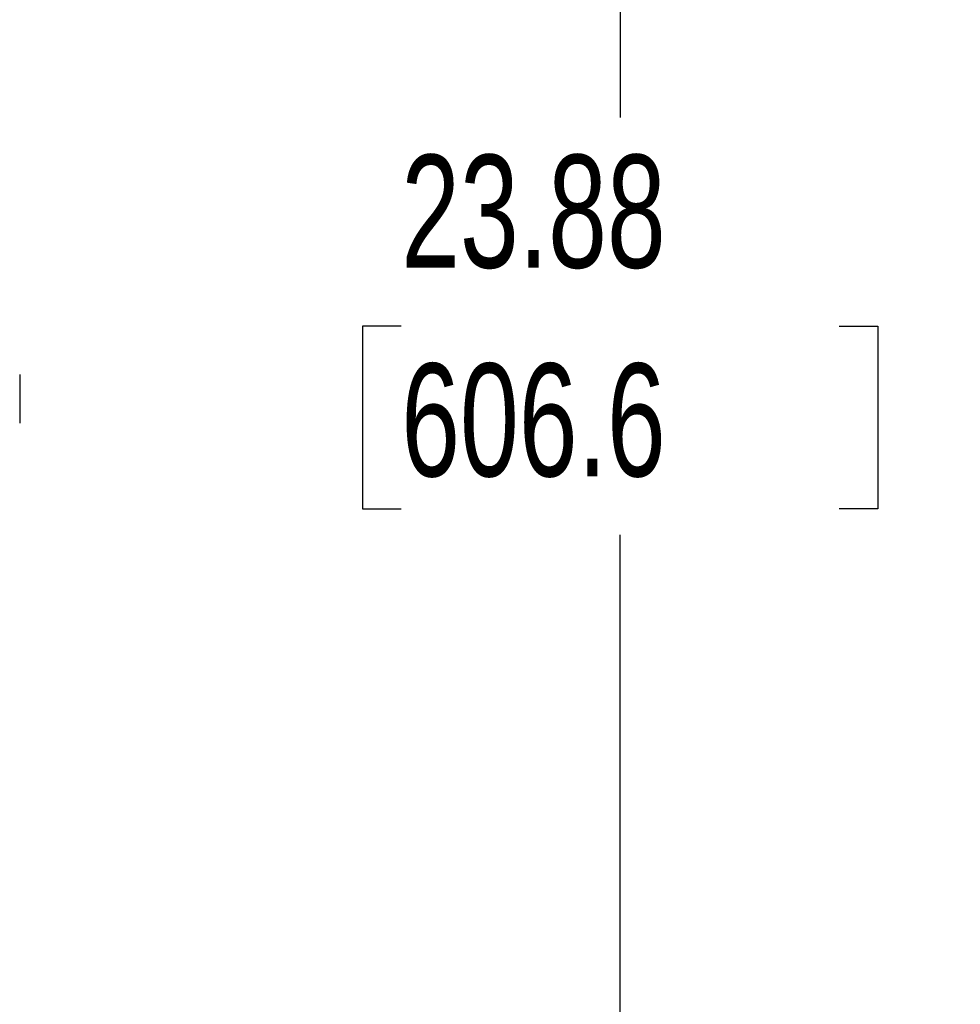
# Model space of a CAD drawing. Header units: inches. Extents: x 0.2 to 10.8, y 0.2 to 8.2.
# Tile 40 of 123: x 2.1 to 2.8, y 3.7 to 4.4. Entities that reach past the tile are written whole.
import ezdxf

# ---------------------------------------------------------------- set-up
doc = ezdxf.new("R2010")
doc.units = ezdxf.units.IN
doc.header["$MEASUREMENT"] = 0
doc.layers.add('DIMENSIONS', color=140, linetype='Continuous')
doc.styles.add('SLDTEXTSTYLE0', font='TXT', dxfattribs={"width": 0.7})
doc.dimstyles.new('SLDDIMSTYLE0', dxfattribs={"dimtxt": 0.084961, "dimasz": 0.13, "dimexe": 0, "dimexo": 0.0625, "dimgap": 0.02124, "dimtad": 0, "dimtih": 1, "dimtoh": 1, "dimlfac": 12, "dimrnd": 1e-09, "dimzin": 12, "dimdsep": 46, "dimtxsty": 'SLDTEXTSTYLE0', "dimsah": 1, "dimcen": 0.09, "dimadec": 0, "dimazin": 3, "dimtfac": 1, "dimtofl": 0, "dimtmove": 0, "dimatfit": 3, "dimfxl": 0, "dimfrac": 2, "dimtolj": 1, "dimtzin": 12, "dimarcsym": 0})

# ---------------------------------------------------------------- blocks, each defined once
blk = doc.blocks.new('_D')
at = {"layer": 'DIMENSIONS'}
for p, q in [((3.08447, 5.1108), (2.39772, 5.1108)), ((2.52272, 5.1108), (2.52272, 4.32325)), ((2.36114, 4.1692), (2.33261, 4.1692)), ((2.33261, 4.1692), (2.33261, 4.03417)), ((2.68429, 4.1692), (2.71282, 4.1692)), ((2.71282, 4.1692), (2.71282, 4.03417)), ((2.33261, 4.03417), (2.36114, 4.03417)), ((2.71282, 4.03417), (2.68429, 4.03417)), ((2.52272, 3.12052), (2.52272, 4.01515)), ((3.08447, 3.12052), (2.39772, 3.12052))]:
    blk.add_line(p, q, dxfattribs=at)
for points in [[(2.52272, 5.1108), (2.50272, 4.9808), (2.54272, 4.9808)], [(2.52272, 3.12052), (2.54272, 3.25052), (2.50272, 3.25052)]]:
    blk.add_solid(points, dxfattribs=at)
at = {"layer": 'DIMENSIONS', "char_height": 0.083333, "attachment_point": 1, "style": 'SLDTEXTSTYLE0'}
for s, insert in [('23.88', (2.36114, 4.29565)), ('606.6', (2.36114, 4.1416))]:
    blk.add_mtext(s, dxfattribs=dict(at, insert=insert))

msp = doc.modelspace()

# ---------------------------------------------------------------- linework, layer by layer
at = {"color": 7, "linetype": 'Continuous', "lineweight": 25}
msp.add_line((2.0796198, 4.1335574), (2.0796198, 4.0974681), dxfattribs=at)

# ---------------------------------------------------------------- dimensions: what is measured, and where the dimension line sits
at = {"layer": 'DIMENSIONS'}
dim = msp.add_linear_dim(base=(2.5227173, 3.1205238), p1=(3.1344713, 5.1108015), p2=(3.1344713, 3.1205238), angle=90, dimstyle='SLDDIMSTYLE0', dxfattribs=at)
dim.commit()
dim.dimension.update_dxf_attribs({"geometry": '_D', "text_midpoint": (2.5227173, 4.1692036), "dimtype": 160})

doc.saveas('drawing.dxf')
